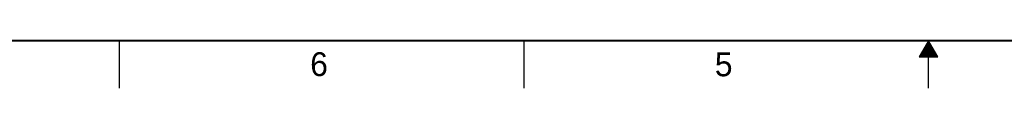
# Model space of a CAD drawing. Header units: inches. Extents: x 0 to 34, y 0 to 22.
# Tile 2 of 84: x 7.5 to 17.8, y 0 to 0.5. Entities that reach past the tile are written whole.
import ezdxf

# ---------------------------------------------------------------- set-up
doc = ezdxf.new("R2010")
doc.units = ezdxf.units.IN
doc.header["$LTSCALE"] = 1.87
doc.header["$MEASUREMENT"] = 0
doc.layers.get('0').update_dxf_attribs({"linetype": 'CONTINUOUS'})
doc.styles.get("Standard").update_dxf_attribs({"font": 'txt', "width": 0.8})

msp = doc.modelspace()

# ---------------------------------------------------------------- linework, layer by layer
at = {"color": 2, "linetype": 'CONTINUOUS'}
for p, q in [((8.5, 0), (8.5, 0.5)), ((12.75, 0), (12.75, 0.5)), ((17, 0.5), (16.902, 0.3303)), ((16.9538, 0.42), (17.0462, 0.42)), ((16.9596, 0.43), (17.0404, 0.43)), ((16.9654, 0.44), (17.0347, 0.44)), ((16.9712, 0.45), (17.0289, 0.45)), ((16.9769, 0.46), (17.0231, 0.46)), ((16.9827, 0.47), (17.0173, 0.47)), ((16.9885, 0.48), (17.0116, 0.48)), ((16.9942, 0.49), (17.0058, 0.49)), ((17.098, 0.3303), (17, 0.5)), ((17, 0), (17, 0.5)), ((16.902, 0.3303), (17.098, 0.3303)), ((16.9076, 0.34), (17.0924, 0.34)), ((16.9134, 0.35), (17.0866, 0.35)), ((16.9192, 0.36), (17.0808, 0.36)), ((16.925, 0.37), (17.0751, 0.37)), ((16.9307, 0.38), (17.0693, 0.38)), ((16.9365, 0.39), (17.0635, 0.39)), ((16.9423, 0.4), (17.0578, 0.4)), ((16.9481, 0.41), (17.052, 0.41))]:
    msp.add_line(p, q, dxfattribs=at)
at = {"color": 7, "linetype": 'CONTINUOUS', "const_width": 0.02}
msp.add_lwpolyline([(0.5, 0.5), (33.5, 0.5)], dxfattribs=at)

# ---------------------------------------------------------------- texts
at = {"color": 2, "linetype": 'CONTINUOUS'}
for s, p in [('6', (10.5033, 0.1284)), ('5', (14.754, 0.1262))]:
    msp.add_text(s, height=0.25, dxfattribs=at).set_placement(p)

doc.saveas('drawing.dxf')
